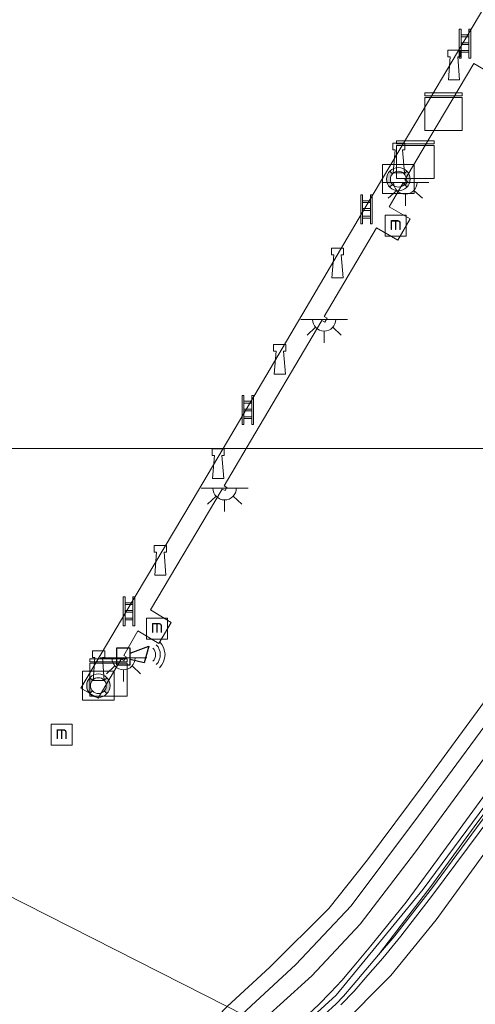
# Model space of a CAD drawing. Header units: metres. Extents: x 185049 to 189876, y 349292 to 352302.
# Tile 136 of 256: x 189176 to 189225, y 349941 to 350046. Entities that reach past the tile are written whole.
import ezdxf
from ezdxf.enums import TextEntityAlignment as Align

# ---------------------------------------------------------------- set-up
doc = ezdxf.new("R2010")
doc.units = ezdxf.units.M
for name, color, linetype, lineweight in [('B-WE-GR-GRAS-GV', 60, 'Continuous', 13), ('B-WE-GW-OPHOGING_KRUIN-G', 90, 'Continuous', 18), ('B-WE-GW-TALUD_KRUIN-G', 90, 'Continuous', 18), ('B-WE-IE-MEUBILAIR_WATERWEGMEUBILAIR-S', 150, 'Continuous', 25), ('B-WE-IE-SIRENE-S', 7, 'Continuous', 25), ('B-WE-KL-DATA-S', 90, 'Continuous', 25), ('B-WE-KL-ET_LS_OV_LICHTPUNT-S', 190, 'Continuous', 25), ('B-WE-KW-KUNSTWERK_STEIGER-GV', 170, 'Continuous', 18), ('B-WE-OB-BEKLEDING_STORTSTEEN-GV', 30, 'Continuous', 18), ('B-WE-OB-OEVERVOORZIENING-G', 7, 'Continuous', 18), ('B-WE-OG-WATER_KANAAL-GV', 120, 'Continuous', 18), ('B-WE-OG-WEG_TRAP-S', 7, 'Continuous', 25), ('B-WE-VH-VERHARDING_ASFALT-GV', 252, 'Continuous', 18), ('B-WE-VH-VERHARDING_HALFVERHARDING-GV', 252, 'Continuous', 18)]:
    doc.layers.add(name, color=color, linetype=linetype, lineweight=lineweight)
doc.styles.add('NLCS-ISO', font='NLCS-ISO.ttf')

# ---------------------------------------------------------------- blocks, each defined once
blk = doc.blocks.new('SIE-WATER_MEERPAAL-SO')
at = {"color": 0, "linetype": 'ByBlock', "lineweight": 18}
blk.add_lwpolyline([(-1.12, -1.12), (1.12, -1.12), (1.12, 1.12), (-1.12, 1.12)], close=True, dxfattribs=at)
at = {"color": 0, "linetype": 'ByBlock', "lineweight": 18, "style": 'NLCS-ISO'}
blk.add_text('m', height=1.5, dxfattribs=at).set_placement((0, 0.28), align=Align.MIDDLE_CENTER)
blk = doc.blocks.new('SIE-SIRENE-SO')
for points in [[(-0.76, -0.74), (0.69, -0.74), (0.69, 1.06), (-0.76, 1.06)], [(0.69, 0.51), (2.69, 1.25), (2.2, -0.5), (0.69, -0.17)]]:
    blk.add_lwpolyline(points, close=True)
at = {"color": 0, "linetype": 'ByBlock', "lineweight": 18}
for radius in [1, 1.5, 2]:
    blk.add_arc((2.42, 0.36), radius, 315, 45, dxfattribs=at)
blk = doc.blocks.new('SOG-WATER_REDDINGSMIDDEL-SO')
at = {"linetype": 'ByBlock', "lineweight": 18}
h = blk.add_hatch(color=0, dxfattribs=at)
h.dxf.hatch_style = 1
h.paths.add_polyline_path([(1.25, 0, 0.187058), (0.92, 0.84), (0.63, 0.57, -0.187058), (0.85, 0, -0.187058), (0.63, -0.57), (0.92, -0.84, 0.187058)])
h.paths.add_polyline_path([(-0.63, 0.57), (-0.92, 0.84, 0.187058), (-1.25, 0, 0.187058), (-0.92, -0.84), (-0.63, -0.57, -0.187058), (-0.85, 0, -0.187058)])
at = {"color": 0, "linetype": 'ByBlock', "lineweight": 18}
blk.add_lwpolyline([(1.7, 1.55), (-1.7, 1.55), (-1.7, -1.55), (1.7, -1.55)], close=True, dxfattribs=at)
for points in [[(-0.63, 0.57), (-0.92, 0.84)], [(0.92, 0.84), (0.63, 0.57)], [(-0.63, -0.57), (-0.92, -0.84)], [(0.92, -0.84), (0.63, -0.57)]]:
    blk.add_lwpolyline(points, dxfattribs=at)
for radius in [1.25, 0.85]:
    blk.add_circle((0, 0), radius, dxfattribs=at)
blk = doc.blocks.new('SKL-DATA_KAST-SO')
at = {"color": 0, "linetype": 'ByBlock', "lineweight": 18}
for points in [[(-2, 2), (2, 2), (2, 1.68), (-2, 1.68)], [(-2, 1.52), (2, 1.52), (2, -2), (-2, -2)]]:
    blk.add_lwpolyline(points, close=True, dxfattribs=at)
blk = doc.blocks.new('SIE-WATER_BOLDER-SO')
at = {"color": 0, "linetype": 'ByBlock', "lineweight": 18}
blk.add_lwpolyline([(0.4, 0.87), (0.6, -1.59), (-0.6, -1.59), (-0.4, 0.87), (-0.65, 0.87), (-0.65, 1.59), (0.65, 1.59), (0.65, 0.87)], close=True, dxfattribs=at)
blk = doc.blocks.new('SOG-WEG_TRAP-SO')
at = {"color": 0, "linetype": 'ByBlock', "lineweight": 18}
for points in [[(-0.42, -1.55), (-0.42, 1.55), (-0.62, 1.55), (-0.62, -1.55)], [(0.42, 1.55), (0.62, 1.55), (0.62, -1.55), (0.42, -1.55)]]:
    blk.add_lwpolyline(points, close=True, dxfattribs=at)
for points in [[(0.42, 0.93), (-0.42, 0.93)], [(0.42, 0.73), (-0.42, 0.73)], [(0.42, 0.1), (-0.42, 0.1)], [(0.42, -0.1), (-0.42, -0.1)], [(0.42, -0.72), (-0.42, -0.72)], [(0.42, -0.92), (-0.42, -0.92)]]:
    blk.add_lwpolyline(points, dxfattribs=at)
blk = doc.blocks.new('SKL-ET_OV_LICHTPUNT-SO')
at = {"color": 0, "linetype": 'ByBlock', "lineweight": 18}
for points in [[(-1.25, 0), (-2.5, 0)], [(1.25, 0), (2.5, 0)], [(-0.92, -0.85), (-1.83, -1.7)], [(0.92, -0.85), (1.83, -1.7)], [(0, -1.25), (0, -2.5)]]:
    blk.add_lwpolyline(points, dxfattribs=at)
blk.add_lwpolyline([(0, 0), (1.25, 0, -1), (-1.25, 0)], format="xyb", close=True, dxfattribs=at)

msp = doc.modelspace()

# ---------------------------------------------------------------- linework, layer by layer
at = {"layer": 'B-WE-GR-GRAS-GV'}
for points in [[(189204.1558, 349940.575, 34.0952), (189201.939, 349938.565, 34.092), (189200.1, 349939.516, 33.166), (189205.83, 349944.823, 33.24), (189211.752, 349951.101, 33.248), (189218.953, 349960.745, 33.227), (189229.141, 349974.559, 33.206), (189235.65, 349983.567, 33.194), (189243.295, 349994.262, 33.223), (189247.5903, 350000, 33.2073), (189250.2456, 350000, 33.9889), (189242.485, 349989.751, 34.02), (189234.175, 349978.059, 34.003), (189226.874, 349968.152, 34.029), (189218.63, 349956.888, 34.062), (189212.725, 349949.167, 34.037), (189207.524, 349943.629, 34.1)], [(189206.5722, 349938.9675, 34.0429), (189204.3998, 349937.1632, 34.0259), (189201.939, 349938.565, 34.092), (189204.1558, 349940.575, 34.0952), (189207.524, 349943.629, 34.1), (189212.725, 349949.167, 34.037), (189218.63, 349956.888, 34.062), (189226.874, 349968.152, 34.029), (189234.175, 349978.059, 34.003), (189242.485, 349989.751, 34.02), (189250.2456, 350000, 33.9889), (189253.2516, 350000, 34.0491), (189249.3249, 349994.6973, 34.0429), (189242.0086, 349984.8398, 34.0251), (189233.6132, 349973.3929, 34.0162), (189226.4997, 349963.6337, 34.0073), (189220.5939, 349955.5141, 33.9985), (189217.6101, 349951.5195, 33.9985), (189213.8587, 349946.8365, 34.0162), (189212.246, 349944.9251, 34.0162), (189210.7426, 349943.1212, 34.0162), (189209.5242, 349941.841, 34.0162), (189208.2695, 349940.527, 34.0162), (189206.7059, 349939.0903, 34.0408)], [(189225.292, 349930.79, 27.537), (189221.652, 349927.737, 27.546), (189207.458, 349935.421, 34.079), (189209.6472, 349937.3778, 34.0701), (189210.425, 349938.073, 34.067), (189215.994, 349943.656, 34.134), (189220.816, 349949.63, 34.037), (189226.216, 349957.016, 34.008), (189234.202, 349967.726, 34.071), (189241.182, 349977.223, 34.008), (189248.495, 349987.27, 34.05), (189256.979, 349998.646, 33.974), (189258.0251, 350000, 33.9712), (189276.844, 350000, 27.513), (189272.854, 349994.79, 27.533), (189263.779, 349982.54, 27.571), (189255.098, 349970.335, 27.588), (189245.516, 349956.833, 27.542), (189236.069, 349944.139, 27.462), (189229.487, 349935.734, 27.491)], [(189216.4226, 349947.8978, 34.0012), (189214.679, 349945.8715, 34.0071), (189216.2575, 349947.9736, 34.0071), (189220.2665, 349953.1716, 34.0189), (189224.9019, 349959.5457, 33.9834), (189230.4674, 349967.0581, 34.0071), (189236.375, 349975.1197, 34.0486), (189242.8066, 349983.8691, 34.0723), (189249.2968, 349992.6397, 34.0782), (189254.6853, 350000, 34.0673), (189254.9431, 350000, 34.033), (189249.4126, 349992.532, 34.0664), (189243.0112, 349983.7368, 34.0664), (189236.5939, 349975.0169, 34.0367), (189230.6595, 349966.8723, 34.0367), (189225.1312, 349959.4459, 34.0486), (189220.431, 349953.086, 34.0308)]]:
    msp.add_polyline3d(points, close=True, dxfattribs=at)
msp.add_polyline3d([(189210.646, 349940.5313, 34.0061), (189212.0709, 349942.0031, 34.0239), (189213.5144, 349943.686, 34.0239), (189215.1171, 349945.5045, 34.012), (189217.055, 349947.8565, 34.018), (189220.4404, 349952.2598, 34.018), (189225.4424, 349958.9386, 34.018), (189232.3848, 349968.2703, 34.012), (189238.9505, 349977.2262, 34.0298), (189245.1078, 349985.6809, 34.0357), (189251.1807, 349993.9581, 34.0476), (189255.6221, 350000, 34.0476), (189258.0251, 350000, 33.9712), (189256.979, 349998.646, 33.974), (189248.495, 349987.27, 34.05), (189241.182, 349977.223, 34.008), (189234.202, 349967.726, 34.071), (189226.216, 349957.016, 34.008), (189220.816, 349949.63, 34.037), (189215.994, 349943.656, 34.134), (189210.425, 349938.073, 34.067)], dxfattribs=at)
at = {"layer": 'B-WE-GW-OPHOGING_KRUIN-G'}
msp.add_polyline3d([(189204.8847, 349936.7527, 34.1692), (189210.15, 349941.548, 34.168), (189219.45, 349952.899, 34.13), (189232.01, 349969.888, 34.168), (189244.399, 349986.794, 34.138), (189254.1522, 350000, 34.1485)], dxfattribs=at)
at = {"layer": 'B-WE-GW-TALUD_KRUIN-G'}
for points in [[(189250.2456, 350000, 33.9889), (189242.485, 349989.751, 34.02), (189234.175, 349978.059, 34.003), (189226.874, 349968.152, 34.029), (189218.63, 349956.888, 34.062), (189212.725, 349949.167, 34.037), (189207.524, 349943.629, 34.1), (189204.1558, 349940.575, 34.0952), (189201.939, 349938.565, 34.092)], [(189258.0251, 350000, 33.9712), (189256.979, 349998.646, 33.974), (189248.495, 349987.27, 34.05), (189241.182, 349977.223, 34.008), (189234.202, 349967.726, 34.071), (189226.216, 349957.016, 34.008), (189220.816, 349949.63, 34.037), (189215.994, 349943.656, 34.134), (189210.425, 349938.073, 34.067), (189209.6472, 349937.3778, 34.0701), (189207.458, 349935.421, 34.079)]]:
    msp.add_polyline3d(points, dxfattribs=at)
at = {"layer": 'B-WE-KW-KUNSTWERK_STEIGER-GV'}
msp.add_polyline3d([(189227.1063, 350039.8229, 34.7481), (189224.8498, 350041.1588, 34.511), (189220.1688, 350033.2422, 34.4518), (189217.4976, 350028.7053, 34.4577), (189217.7788, 350028.5301, 34.4518), (189217.5965, 350028.2056, 34.4518), (189217.3161, 350028.3833, 34.4577), (189215.803, 350025.8417, 34.4873), (189218.0385, 350024.5349, 34.7481), (189216.7165, 350022.2756, 34.7777), (189214.4512, 350023.599, 34.5288), (189208.8581, 350014.0984, 34.4696), (189209.1629, 350013.9295, 34.4696), (189208.938, 350013.5158, 34.4696), (189208.6278, 350013.674, 34.4696), (189200.5255, 350000, 34.465), (189198.0563, 350000, 34.5864), (189200.5149, 350004.1567, 34.594), (189206.9398, 350015.0249, 34.594), (189213.2232, 350025.6768, 34.5851), (189218.6412, 350034.8524, 34.5851), (189223.6914, 350043.3451, 34.5851), (189230.2469, 350054.3692, 34.594)], dxfattribs=at)
msp.add_polyline3d([(189198.4644, 349995.8367, 34.4577), (189198.276, 349995.4989, 34.4636), (189197.9759, 349995.6675, 34.4873), (189190.3081, 349982.7695, 34.511), (189192.5107, 349981.4009, 34.8784), (189191.1799, 349979.1704, 34.8784), (189188.9391, 349980.4933, 34.5762), (189187.4377, 349977.8794, 34.5525), (189187.6932, 349977.7201, 34.5466), (189187.4484, 349977.3224, 34.5644), (189187.1768, 349977.4764, 34.5644), (189184.6884, 349973.308, 34.4696), (189182.837, 349974.366, 34.5407), (189187.7858, 349982.6883, 34.5407), (189194.7489, 349994.4084, 34.5762), (189198.0563, 350000, 34.5864), (189200.5255, 350000, 34.465), (189198.1637, 349996.014, 34.4636)], close=True, dxfattribs=at)
at = {"layer": 'B-WE-OB-BEKLEDING_STORTSTEEN-GV'}
msp.add_polyline3d([(189205.83, 349944.823, 33.24), (189200.1, 349939.516, 33.166), (189198.497, 349940.346, 32.401), (189203.05, 349944.537, 32.401), (189209.358, 349950.831, 32.401), (189213.499, 349956.035, 32.401), (189219.441, 349963.997, 32.401), (189227.835, 349975.496, 32.401), (189235.98, 349986.485, 32.401), (189244.006, 349997.334, 32.401), (189246.0088, 350000, 32.401), (189247.5903, 350000, 33.2073), (189243.295, 349994.262, 33.223), (189235.65, 349983.567, 33.194), (189229.141, 349974.559, 33.206), (189218.953, 349960.745, 33.227), (189211.752, 349951.101, 33.248)], close=True, dxfattribs=at)
at = {"layer": 'B-WE-OB-OEVERVOORZIENING-G'}
msp.add_polyline3d([(189246.0088, 350000, 32.401), (189244.006, 349997.334, 32.401), (189235.98, 349986.485, 32.401), (189227.835, 349975.496, 32.401), (189219.441, 349963.997, 32.401), (189213.499, 349956.035, 32.401), (189209.358, 349950.831, 32.401), (189203.05, 349944.537, 32.401), (189198.497, 349940.346, 32.401)], dxfattribs=at)
at = {"layer": 'B-WE-OG-WATER_KANAAL-GV'}
for points in [[(189281.5451, 350054.1681, 32.4), (189271.8104, 350040.8969, 32.4), (189266.3673, 350044.8137, 32.4), (189253.709, 350027.462, 32.4), (189245.649, 350016.196, 32.4), (189253.772, 350010.461, 32.401), (189252.26, 350008.321, 32.401), (189246.0088, 350000, 32.401), (189080.9203, 350000, 32.4044), (189060.84, 350010.188, 32.405), (189060.196, 350010.451, 32.405), (189067.168, 350024.501, 32.401), (189072.918, 350036.983, 32.401), (189077.812, 350047.054, 32.401)], [(189080.9203, 350000, 32.4044), (189198.497, 349940.346, 32.401), (189189.815, 349931.319, 32.395), (189180.687, 349923.166, 32.395), (189173.435, 349916.221, 32.395)]]:
    msp.add_polyline3d(points, dxfattribs=at)
msp.add_polyline3d([(189203.05, 349944.537, 32.401), (189198.497, 349940.346, 32.401), (189080.9203, 350000, 32.4044), (189246.0088, 350000, 32.401), (189244.006, 349997.334, 32.401), (189235.98, 349986.485, 32.401), (189227.835, 349975.496, 32.401), (189219.441, 349963.997, 32.401), (189213.499, 349956.035, 32.401), (189209.358, 349950.831, 32.401)], close=True, dxfattribs=at)
at = {"layer": 'B-WE-VH-VERHARDING_ASFALT-GV'}
for points in [[(189230.4674, 349967.0581, 34.0071), (189224.9019, 349959.5457, 33.9834), (189220.2665, 349953.1716, 34.0189), (189216.2575, 349947.9736, 34.0071), (189214.679, 349945.8715, 34.0071), (189211.9673, 349942.6586, 33.9834), (189210.93, 349941.4561, 33.9775), (189210.1265, 349940.6358, 33.9893), (189208.8961, 349939.4809, 34.0012)], [(189208.2695, 349940.527, 34.0162), (189209.5242, 349941.841, 34.0162), (189210.7426, 349943.1212, 34.0162), (189212.246, 349944.9251, 34.0162), (189213.8587, 349946.8365, 34.0162), (189217.6101, 349951.5195, 33.9985), (189220.5939, 349955.5141, 33.9985), (189226.4997, 349963.6337, 34.0073)]]:
    msp.add_polyline3d(points, dxfattribs=at)
at = {"layer": 'B-WE-VH-VERHARDING_HALFVERHARDING-GV'}
for points in [[(189208.8961, 349939.4809, 34.0012), (189210.1265, 349940.6358, 33.9893), (189210.93, 349941.4561, 33.9775), (189211.9673, 349942.6586, 33.9834), (189214.679, 349945.8715, 34.0071), (189216.4226, 349947.8978, 34.0012), (189220.431, 349953.086, 34.0308), (189225.1312, 349959.4459, 34.0486)], [(189225.4424, 349958.9386, 34.018), (189220.4404, 349952.2598, 34.018), (189217.055, 349947.8565, 34.018), (189215.1171, 349945.5045, 34.012), (189213.5144, 349943.686, 34.0239), (189212.0709, 349942.0031, 34.0239), (189210.646, 349940.5313, 34.0061)]]:
    msp.add_polyline3d(points, dxfattribs=at)

# ---------------------------------------------------------------- block references
at = {"layer": 'B-WE-IE-MEUBILAIR_WATERWEGMEUBILAIR-S'}
for name, p in [('SIE-WATER_BOLDER-SO', (189222.741, 350040.988, 35.003)), ('SIE-WATER_BOLDER-SO', (189216.842, 350031.064, 35.004)), ('SOG-WATER_REDDINGSMIDDEL-SO', (189216.785, 350028.795, 34.786)), ('SIE-WATER_MEERPAAL-SO', (189216.505, 350023.823, 36.599)), ('SIE-WATER_BOLDER-SO', (189210.292, 350019.84, 35.031)), ('SIE-WATER_BOLDER-SO', (189204.112, 350009.538, 35.06)), ('SIE-WATER_BOLDER-SO', (189197.525, 349998.391, 35.079)), ('SIE-WATER_BOLDER-SO', (189191.35, 349988.054, 35.067)), ('SIE-WATER_MEERPAAL-SO', (189190.989, 349980.754, 36.596)), ('SIE-WATER_BOLDER-SO', (189184.757, 349976.793, 35.034)), ('SOG-WATER_REDDINGSMIDDEL-SO', (189184.728, 349974.648, 34.791)), ('SIE-WATER_MEERPAAL-SO', (189180.8003, 349969.3963, 36.5036))]:
    msp.add_blockref(name, p, dxfattribs=at)
at = {"layer": 'B-WE-IE-SIRENE-S'}
msp.add_blockref('SIE-SIRENE-SO', (189187.4292, 349977.6032, 34.5525), dxfattribs=at)
at = {"layer": 'B-WE-KL-DATA-S'}
for p in [(189221.6032, 350036.0027, 34.9812), (189218.6054, 350030.8789, 35.0957), (189185.8095, 349975.5219, 35.1056)]:
    msp.add_blockref('SKL-DATA_KAST-SO', p, dxfattribs=at)
at = {"layer": 'B-WE-KL-ET_LS_OV_LICHTPUNT-S'}
for p in [(189217.5356, 350028.4432, 34.4498), (189208.8641, 350013.8049, 34.4528), (189198.2209, 349995.7511, 34.512), (189187.4155, 349977.6044, 34.5347)]:
    msp.add_blockref('SKL-ET_OV_LICHTPUNT-SO', p, dxfattribs=at)
at = {"layer": 'B-WE-OG-WEG_TRAP-S'}
for p in [(189223.9119, 350043.2735, 34.5407), (189213.3817, 350025.5528, 34.5644), (189200.7045, 350004.122, 34.5525), (189187.9955, 349982.5892, 34.5407)]:
    msp.add_blockref('SOG-WEG_TRAP-SO', p, dxfattribs=at)

doc.saveas('drawing.dxf')
